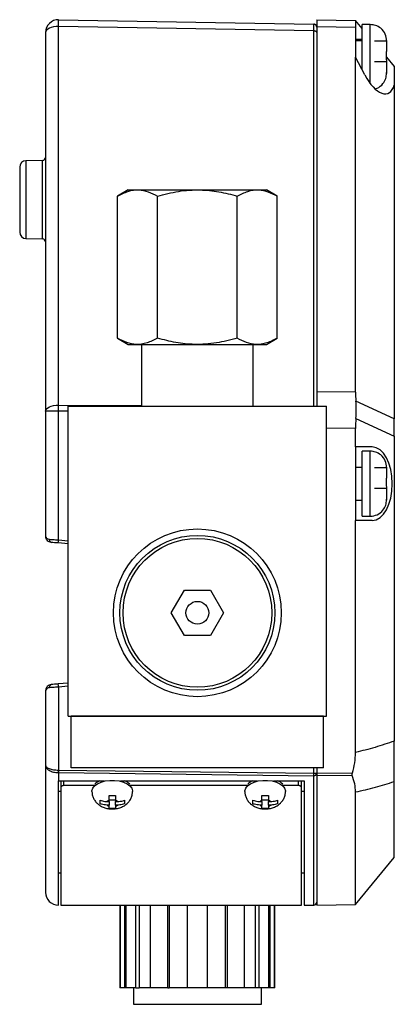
# Model space of a CAD drawing. Header units: inches. Extents: x 0.8 to 15.4, y -3.1 to 15.6.
# Tile 5 of 7: x 7.1 to 8.9, y 9.7 to 14.5. Entities that reach past the tile are written whole.
import ezdxf

# ---------------------------------------------------------------- set-up
doc = ezdxf.new("R2010")
doc.units = ezdxf.units.IN
doc.header["$MEASUREMENT"] = 0

msp = doc.modelspace()

# ---------------------------------------------------------------- linework, layer by layer
at = {"color": 7, "linetype": 'Continuous', "lineweight": 25}
for p, q in [((7.3169, 14.4776), (8.5521, 14.456)), ((7.3169, 12.6123), (7.3169, 14.4447)), ((8.5521, 14.4231), (7.3169, 14.4447)), ((8.5668, 14.4766), (8.7543, 14.4733)), ((8.5668, 14.4766), (8.5668, 14.4437)), ((8.7543, 14.4404), (8.5668, 14.4437)), ((8.5668, 14.4437), (8.5668, 12.676)), ((8.7543, 14.4733), (8.7543, 14.4404)), ((8.7863, 14.4355), (8.7543, 14.4733)), ((8.8257, 14.4541), (8.7863, 14.4541)), ((8.7863, 14.2348), (8.7863, 14.4541)), ((8.8257, 14.3112), (8.8257, 14.4541)), ((7.2538, 14.4156), (7.2538, 12.5832)), ((8.5521, 12.6069), (8.5521, 14.4231)), ((8.7543, 14.4404), (8.7543, 14.2961)), ((8.7543, 14.3829), (8.7863, 14.3829)), ((8.7863, 14.3756), (8.7543, 14.3756)), ((8.9044, 14.3732), (8.8453, 14.3732)), ((8.9044, 14.3768), (8.9044, 14.3757)), ((8.9044, 14.3743), (8.9044, 14.3768)), ((8.9044, 14.3732), (8.9044, 14.3707)), ((8.9044, 14.3707), (8.9044, 14.3238)), ((8.8257, 14.1678), (8.8257, 14.3112)), ((8.9044, 14.3235), (8.9044, 14.3232)), ((8.9044, 14.2843), (8.9044, 14.3235)), ((8.7543, 12.6751), (8.7543, 14.2961)), ((8.7991, 14.2103), (8.7543, 14.2961)), ((8.8453, 14.2752), (8.9044, 14.2752)), ((8.9043, 14.2959), (8.9418, 14.2516)), ((8.9044, 14.284), (8.9044, 14.2843)), ((8.9044, 14.2837), (8.9044, 14.2754)), ((8.9044, 14.2752), (8.9044, 14.2188)), ((8.9418, 14.2516), (8.9418, 14.1611)), ((8.9044, 14.22), (8.9044, 14.2225)), ((8.9044, 14.2175), (8.9044, 14.22)), ((8.9044, 14.2188), (8.9044, 14.2164)), ((8.9418, 14.1611), (8.9418, 12.546)), ((7.2391, 13.7963), (7.1592, 13.7949)), ((7.1592, 13.7949), (7.1592, 13.4182)), ((7.2391, 13.4168), (7.2391, 13.7963)), ((7.1288, 13.7639), (7.1288, 13.4492)), ((7.6543, 13.6538), (7.6023, 13.6238)), ((7.6543, 13.6538), (8.3232, 13.6538)), ((8.3752, 13.6238), (8.3232, 13.6538)), ((7.6023, 12.9358), (7.6023, 13.6238)), ((7.7955, 12.9358), (7.7955, 13.6238)), ((8.182, 12.9358), (8.182, 13.6238)), ((8.3752, 12.9358), (8.3752, 13.6238)), ((7.1592, 13.4182), (7.2391, 13.4168)), ((7.6023, 12.9358), (7.6543, 12.9058)), ((8.3232, 12.9058), (8.3752, 12.9358)), ((7.6543, 12.9058), (7.9888, 12.9058)), ((7.7188, 12.9058), (7.7188, 12.6066)), ((7.9888, 12.9058), (8.3232, 12.9058)), ((8.2588, 12.6066), (8.2588, 12.9058)), ((8.7543, 12.6751), (8.5668, 12.676)), ((8.5668, 12.676), (8.5668, 12.6056)), ((8.9418, 12.546), (8.756, 12.6312)), ((7.2538, 12.5832), (7.2538, 11.9783)), ((7.3169, 12.5832), (7.2538, 12.5832)), ((7.3169, 12.6123), (7.7188, 12.6106)), ((7.3169, 11.9596), (7.3169, 12.5832)), ((7.3638, 12.583), (7.3169, 12.5832)), ((7.3638, 11.1066), (7.3638, 12.6066)), ((7.3638, 12.6066), (8.6138, 12.6066)), ((8.2588, 12.6082), (8.5521, 12.6069)), ((8.6138, 11.1066), (8.6138, 12.6066)), ((8.756, 12.5471), (8.9418, 12.4618)), ((8.9418, 12.4618), (8.9418, 12.546)), ((8.7543, 12.499), (8.6138, 12.4996)), ((8.7543, 12.4096), (8.7543, 12.499)), ((8.9418, 12.4618), (8.9418, 10.986)), ((8.7543, 12.4096), (8.7543, 12.0536)), ((8.8352, 12.4096), (8.7543, 12.4096)), ((8.8257, 12.3891), (8.7863, 12.3891)), ((8.7863, 12.0741), (8.7863, 12.3891)), ((8.8257, 12.2462), (8.8257, 12.3891)), ((8.7863, 12.3106), (8.7543, 12.3106)), ((8.9044, 12.3082), (8.8453, 12.3082)), ((8.9044, 12.3118), (8.9044, 12.3107)), ((8.9044, 12.3093), (8.9044, 12.3118)), ((8.9044, 12.3082), (8.9044, 12.3057)), ((8.9044, 12.3057), (8.9044, 12.2588)), ((8.9044, 12.2585), (8.9044, 12.2582)), ((8.9044, 12.2193), (8.9044, 12.2585)), ((8.8257, 12.0741), (8.8257, 12.2462)), ((8.8453, 12.2102), (8.9044, 12.2102)), ((8.9044, 12.219), (8.9044, 12.2193)), ((8.9044, 12.2187), (8.9044, 12.2104)), ((8.9044, 12.2102), (8.9044, 12.1538)), ((8.9044, 12.155), (8.9044, 12.1575)), ((8.9044, 12.1525), (8.9044, 12.155)), ((8.9044, 12.1538), (8.9044, 12.1514)), ((8.7543, 12.1526), (8.7863, 12.1526)), ((8.7863, 12.0741), (8.8257, 12.0741)), ((8.7543, 10.931), (8.7543, 12.0536)), ((8.8352, 12.0536), (8.7543, 12.0536)), ((7.2538, 11.9783), (7.255, 11.9758)), ((7.3638, 11.9407), (7.3154, 11.9447)), ((7.3169, 11.9596), (7.3638, 11.9557)), ((7.8625, 11.6065), (7.9256, 11.7159)), ((7.9256, 11.7159), (8.0519, 11.716)), ((8.0519, 11.716), (8.115, 11.6066)), ((7.9256, 11.4972), (7.8625, 11.6065)), ((8.115, 11.6066), (8.0519, 11.4972)), ((8.0519, 11.4972), (7.9256, 11.4972)), ((7.3638, 11.2666), (7.3152, 11.2622)), ((7.3638, 11.2515), (7.3169, 11.2472)), ((7.2538, 11.2313), (7.2538, 10.8696)), ((7.2542, 11.2313), (7.2538, 11.2313)), ((7.3169, 11.2472), (7.3169, 10.8454)), ((7.3638, 11.1066), (8.6138, 11.1066)), ((8.5992, 11.1066), (7.3772, 11.1066)), ((7.3772, 10.8566), (7.3772, 11.1066)), ((8.5992, 10.8566), (8.5992, 11.1066)), ((7.3158, 10.8454), (7.3169, 10.8454)), ((7.3158, 10.8454), (7.3158, 10.8332)), ((7.3158, 10.8332), (7.3158, 10.7926)), ((7.3158, 10.8332), (7.3166, 10.8332)), ((7.3166, 10.8332), (8.5518, 10.8178)), ((7.3169, 10.8454), (8.5521, 10.83)), ((8.5992, 10.8566), (7.3772, 10.8566)), ((8.5521, 10.83), (8.5521, 10.8566)), ((8.5521, 10.83), (8.5668, 10.83)), ((8.5668, 10.8566), (8.5668, 10.8298)), ((8.5668, 10.8298), (8.7392, 10.8314)), ((8.7385, 10.8191), (8.5668, 10.8175)), ((7.3158, 10.1916), (7.3158, 10.7926)), ((7.3158, 10.7926), (7.5372, 10.7926)), ((7.3283, 10.7926), (7.328, 10.7914)), ((7.328, 10.7914), (7.328, 10.7619)), ((7.343, 10.7703), (7.343, 10.7926)), ((7.507, 10.7883), (7.507, 10.7926)), ((7.6164, 10.7926), (8.2773, 10.7926)), ((7.649, 10.7926), (7.649, 10.7869)), ((8.247, 10.7883), (8.247, 10.7926)), ((8.3564, 10.7926), (8.5048, 10.7926)), ((8.389, 10.7926), (8.389, 10.7869)), ((8.4775, 10.7703), (8.4775, 10.7926)), ((8.4925, 10.7914), (8.4922, 10.7926)), ((8.4925, 10.7619), (8.4925, 10.7914)), ((8.5048, 10.7926), (8.5048, 10.1916)), ((8.5518, 10.1916), (8.5518, 10.8178)), ((8.5668, 10.8175), (8.5668, 10.1916)), ((8.9418, 10.4216), (8.9418, 10.79)), ((7.3158, 10.7428), (7.328, 10.7428)), ((7.328, 10.7619), (7.328, 10.1916)), ((7.4923, 10.7703), (7.343, 10.7703)), ((7.4784, 10.7425), (7.4784, 10.7422)), ((8.2323, 10.7703), (7.6614, 10.7703)), ((7.6752, 10.7422), (7.6752, 10.7425)), ((8.2184, 10.7425), (8.2184, 10.7422)), ((8.4775, 10.7703), (8.4014, 10.7703)), ((8.4153, 10.7422), (8.4153, 10.7425)), ((8.4925, 10.1916), (8.4925, 10.7619)), ((8.4925, 10.7428), (8.5048, 10.7428)), ((8.7543, 10.1949), (8.7543, 10.7398)), ((7.5177, 10.6823), (7.5177, 10.6995)), ((7.5518, 10.693), (7.5611, 10.693)), ((7.5611, 10.6759), (7.5518, 10.6759)), ((7.5611, 10.723), (7.5926, 10.723)), ((7.5611, 10.7018), (7.5926, 10.7018)), ((7.5611, 10.693), (7.5611, 10.698)), ((7.5611, 10.693), (7.5611, 10.6759)), ((7.5611, 10.6708), (7.5611, 10.6759)), ((7.5926, 10.698), (7.5926, 10.693)), ((7.5926, 10.693), (7.6018, 10.693)), ((7.5926, 10.6759), (7.5926, 10.693)), ((7.6018, 10.6759), (7.5926, 10.6759)), ((7.5926, 10.6759), (7.5926, 10.6708)), ((7.6359, 10.6995), (7.6359, 10.6823)), ((8.2578, 10.6823), (8.2578, 10.6995)), ((8.2919, 10.693), (8.3011, 10.693)), ((8.3011, 10.6759), (8.2919, 10.6759)), ((8.3011, 10.723), (8.3326, 10.723)), ((8.3011, 10.7018), (8.3326, 10.7018)), ((8.3011, 10.693), (8.3011, 10.698)), ((8.3011, 10.693), (8.3011, 10.6759)), ((8.3011, 10.6708), (8.3011, 10.6759)), ((8.3326, 10.698), (8.3326, 10.693)), ((8.3326, 10.693), (8.3418, 10.693)), ((8.3326, 10.6759), (8.3326, 10.693)), ((8.3418, 10.6759), (8.3326, 10.6759)), ((8.3326, 10.6759), (8.3326, 10.6708)), ((8.3759, 10.6995), (8.3759, 10.6823)), ((7.5926, 10.6587), (7.5611, 10.6587)), ((8.3326, 10.6587), (8.3011, 10.6587)), ((8.7543, 10.1949), (8.9418, 10.4216)), ((7.3158, 10.3476), (7.328, 10.3476)), ((8.4925, 10.3476), (8.5048, 10.3476)), ((7.328, 10.1916), (8.4925, 10.1916)), ((7.6138, 10.1916), (7.6138, 9.7916)), ((7.617, 9.7916), (7.617, 10.1916)), ((7.6368, 10.1916), (7.6368, 9.7916)), ((7.6423, 10.1916), (7.6423, 9.7916)), ((7.6912, 9.7916), (7.6912, 10.1916)), ((7.7071, 10.1916), (7.7071, 9.7916)), ((7.7605, 10.1916), (7.7605, 9.7916)), ((7.8452, 9.7916), (7.8452, 10.1916)), ((7.8529, 10.1916), (7.8529, 9.7916)), ((7.9398, 10.1916), (7.9398, 9.7916)), ((8.0377, 9.7916), (8.0377, 10.1916)), ((8.1246, 9.7916), (8.1246, 10.1916)), ((8.1323, 10.1916), (8.1323, 9.7916)), ((8.217, 9.7916), (8.217, 10.1916)), ((8.2704, 9.7916), (8.2704, 10.1916)), ((8.2863, 10.1916), (8.2863, 9.7916)), ((8.3352, 9.7916), (8.3352, 10.1916)), ((8.3407, 9.7916), (8.3407, 10.1916)), ((8.3605, 10.1916), (8.3605, 9.7916)), ((8.3638, 9.7916), (8.3638, 10.1916)), ((8.5048, 10.1916), (8.5518, 10.1916)), ((8.5668, 10.1916), (8.7543, 10.1949)), ((7.617, 9.7916), (7.6138, 9.7916)), ((7.6368, 9.7916), (7.617, 9.7916)), ((7.6423, 9.7916), (7.6368, 9.7916)), ((7.6912, 9.7916), (7.6423, 9.7916)), ((7.6788, 9.7916), (7.6788, 9.7116)), ((7.6912, 9.7916), (7.7071, 9.7916)), ((7.7605, 9.7916), (7.7071, 9.7916)), ((7.8452, 9.7916), (7.7605, 9.7916)), ((7.8452, 9.7916), (7.8529, 9.7916)), ((7.9398, 9.7916), (7.8529, 9.7916)), ((8.0377, 9.7916), (7.9398, 9.7916)), ((8.1246, 9.7916), (8.0377, 9.7916)), ((8.1323, 9.7916), (8.1246, 9.7916)), ((8.217, 9.7916), (8.1323, 9.7916)), ((8.2704, 9.7916), (8.217, 9.7916)), ((8.2863, 9.7916), (8.2704, 9.7916)), ((8.3352, 9.7916), (8.2863, 9.7916)), ((8.2988, 9.7116), (8.2988, 9.7916)), ((8.3407, 9.7916), (8.3352, 9.7916)), ((8.3605, 9.7916), (8.3407, 9.7916)), ((8.3638, 9.7916), (8.3605, 9.7916)), ((7.6788, 9.7116), (8.2988, 9.7116))]:
    msp.add_line(p, q, dxfattribs=at)
at = {"color": 7, "linetype": 'Continuous', "lineweight": 25, "flags": 128}
for points in [[(7.3169, 14.4447), (7.3046, 14.4442), (7.2928, 14.4426), (7.2819, 14.44), (7.2723, 14.4364), (7.2645, 14.4319), (7.2586, 14.4269), (7.255, 14.4213), (7.2538, 14.4156)], [(8.5668, 14.4161), (8.5665, 14.4175), (8.5657, 14.4188), (8.5643, 14.42), (8.5625, 14.421), (8.5603, 14.4219), (8.5577, 14.4226), (8.5549, 14.423), (8.5521, 14.4231)], [(7.2538, 12.5832), (7.255, 12.589), (7.2586, 12.5945), (7.2645, 12.5995), (7.2723, 12.604), (7.2819, 12.6076), (7.2928, 12.6103), (7.3046, 12.6119), (7.3169, 12.6123)], [(8.5521, 12.6069), (8.5549, 12.6068), (8.5566, 12.6066)], [(7.4784, 10.7422), (7.4785, 10.7453), (7.4825, 10.7576), (7.4916, 10.769), (7.5052, 10.779), (7.5227, 10.787), (7.5431, 10.7926), (7.5654, 10.7955), (7.5882, 10.7955), (7.6105, 10.7926), (7.6309, 10.787), (7.6484, 10.779), (7.662, 10.769), (7.6711, 10.7576), (7.6751, 10.7453), (7.6752, 10.7421)], [(8.2184, 10.7422), (8.2186, 10.7453), (8.2225, 10.7576), (8.2316, 10.769), (8.2452, 10.779), (8.2628, 10.787), (8.2832, 10.7926), (8.3054, 10.7955), (8.3283, 10.7955), (8.3505, 10.7926), (8.3709, 10.787), (8.3884, 10.779), (8.4021, 10.769), (8.4111, 10.7576), (8.4151, 10.7453), (8.4153, 10.7421)]]:
    msp.add_lwpolyline(points, dxfattribs=at)
at = {"color": 7, "linetype": 'Continuous', "lineweight": 25}
for radius in [0.406, 0.375, 0.36, 0.0552]:
    msp.add_circle((7.9888, 11.6066), radius, dxfattribs=at)
for centre, radius, start, end in [((7.3158, 14.4156), 0.062, 89, 180), ((6.7092, 14.4611), 0.6079, 358.45, 1.55), ((8.5518, 14.441), 0.015, 58.9734, 89), ((8.5518, 14.441), 0.015, 0, 40.7104), ((7.1598, 13.7639), 0.031, 91, 180), ((7.2388, 13.8113), 0.015, 271, 0), ((7.1598, 13.4492), 0.031, 180, 269), ((7.2388, 13.4018), 0.015, 0, 89), ((4.1303, 12.5978), 3.1866, 359.7384, 0.2616), ((7.2859, 11.9599), 0.013, 169.092, 253.4335), ((7.1011, 11.9737), 0.2163, 352.2717, 356.253), ((7.2857, 11.2467), 0.013, 106.8602, 191.0718), ((7.101, 11.2311), 0.2165, 4.2624, 8.2404), ((6.7574, 10.8513), 0.5595, 358.145, 359.3928), ((8.553, 10.8316), 0.0138, 264.8199, 353.6524), ((7.5488, 10.7132), 0.0859, 112.473, 131.2131), ((7.6048, 10.7132), 0.0859, 48.7869, 67.527), ((8.2888, 10.7132), 0.0859, 112.473, 131.2131), ((8.3449, 10.7132), 0.0859, 48.7869, 67.527), ((7.5696, 10.6713), 0.0281, 107.7952, 129.3537), ((7.5696, 10.6976), 0.0281, 230.6463, 252.2048), ((7.584, 10.6713), 0.0281, 50.6463, 72.2048), ((7.584, 10.6976), 0.0281, 287.7952, 309.3537), ((8.3097, 10.6713), 0.0281, 107.7952, 129.3537), ((8.3097, 10.6976), 0.0281, 230.6463, 252.2048), ((8.324, 10.6713), 0.0281, 50.6463, 72.2048), ((8.324, 10.6976), 0.0281, 287.7952, 309.3537), ((7.3158, 10.2536), 0.062, 180, 270), ((8.5518, 10.2066), 0.015, 270, 0)]:
    msp.add_arc(centre, radius, start, end, dxfattribs=at)
for centre, major_axis, ratio, start_param, end_param in [((8.8518, 14.2966), (-0.0572, 0.1762), 0.44333, 1.934043, 3.704297), ((8.9602, 12.4981), (-0.1225, 0.3714), 0.445651, 0.933753, 1.062311), ((8.5293, 12.5), (0.0821, 0.3718), 0.572894, 4.964237, 5.196064), ((8.9602, 12.4981), (-0.0007, 0.375), 0.549112, 1.438705, 1.567264), ((8.8352, 12.2316), (0, 0.178), 0.543826, 3.141593, 6.283185)]:
    msp.add_ellipse(centre, major_axis=major_axis, ratio=ratio, start_param=start_param, end_param=end_param, dxfattribs=at)
for points, knots in [([(8.5521, 14.4231), (8.5521, 14.4279), (8.5521, 14.4373), (8.5521, 14.4478), (8.5521, 14.4547), (8.5521, 14.4556), (8.5521, 14.456)], [0, 0, 0, 0, 0.250002, 0.5, 0.749998, 1, 1, 1, 1]), ([(8.5658, 14.4465), (8.5651, 14.4479), (8.5637, 14.4506), (8.5603, 14.4535), (8.5563, 14.4553), (8.5534, 14.4554), (8.5521, 14.4554)], [0, 0, 0, 0, 0.251693, 0.50883, 0.761145, 1, 1, 1, 1]), ([(8.9044, 14.3742), (8.9031, 14.3855), (8.9005, 14.4089), (8.8793, 14.4357), (8.8526, 14.4514), (8.8344, 14.4532), (8.8257, 14.4541)], [0, 0, 0, 0, 0.269511, 0.561736, 0.789422, 1, 1, 1, 1]), ([(8.8466, 14.1437), (8.8506, 14.1443), (8.8666, 14.147), (8.8868, 14.1655), (8.9022, 14.192), (8.9037, 14.2102), (8.9044, 14.219)], [0, 0, 0, 0, 0.117959, 0.471754, 0.746499, 1, 1, 1, 1]), ([(7.6023, 13.6238), (7.6191, 13.6325), (7.653, 13.6499), (7.7032, 13.6563), (7.7513, 13.6469), (7.7807, 13.6316), (7.7955, 13.6238)], [0, 0, 0, 0, 0.264613, 0.534965, 0.765353, 1, 1, 1, 1]), ([(7.7955, 13.6238), (7.8291, 13.6325), (7.8969, 13.6499), (7.9974, 13.6563), (8.0934, 13.6469), (8.1523, 13.6316), (8.182, 13.6238)], [0, 0, 0, 0, 0.2646132, 0.5349653, 0.7653525, 1, 1, 1, 1]), ([(8.182, 13.6238), (8.1987, 13.6325), (8.2326, 13.6499), (8.2829, 13.6563), (8.3309, 13.6469), (8.3603, 13.6316), (8.3752, 13.6238)], [0, 0, 0, 0, 0.264613, 0.534965, 0.765353, 1, 1, 1, 1]), ([(7.7955, 12.9358), (7.7788, 12.9272), (7.7449, 12.9097), (7.6946, 12.9033), (7.6466, 12.9127), (7.6172, 12.9281), (7.6023, 12.9358)], [0, 0, 0, 0, 0.264613, 0.534965, 0.765352, 1, 1, 1, 1]), ([(8.182, 12.9358), (8.1484, 12.9272), (8.0806, 12.9097), (7.9802, 12.9033), (7.8841, 12.9127), (7.8252, 12.9281), (7.7955, 12.9358)], [0, 0, 0, 0, 0.264613, 0.534965, 0.765352, 1, 1, 1, 1]), ([(8.3752, 12.9358), (8.3584, 12.9272), (8.3245, 12.9097), (8.2743, 12.9033), (8.2262, 12.9127), (8.1968, 12.9281), (8.182, 12.9358)], [0, 0, 0, 0, 0.264613, 0.534965, 0.765352, 1, 1, 1, 1]), ([(8.9044, 12.3092), (8.9031, 12.3205), (8.9005, 12.3439), (8.8793, 12.3707), (8.8526, 12.3864), (8.8344, 12.3882), (8.8257, 12.3891)], [0, 0, 0, 0, 0.269511, 0.561736, 0.789422, 1, 1, 1, 1]), ([(8.8257, 12.0741), (8.8369, 12.0755), (8.8604, 12.0785), (8.8869, 12.1002), (8.9022, 12.1271), (8.9037, 12.1452), (8.9044, 12.154)], [0, 0, 0, 0, 0.270671, 0.563212, 0.790389, 1, 1, 1, 1]), ([(7.2822, 11.9474), (7.2783, 11.9482), (7.27, 11.9499), (7.2614, 11.9572), (7.2558, 11.9655), (7.2551, 11.9712), (7.2547, 11.974)], [0, 0, 0, 0, 0.26095, 0.555949, 0.787874, 1, 1, 1, 1]), ([(7.255, 11.9758), (7.2557, 11.9731), (7.2569, 11.9685), (7.2644, 11.9638), (7.2704, 11.9628), (7.2732, 11.9624)], [0, 0, 0, 0, 0.430414, 0.740941, 1, 1, 1, 1]), ([(7.2732, 11.9624), (7.2784, 11.962), (7.2871, 11.9615), (7.3025, 11.9605), (7.3119, 11.9599), (7.3169, 11.9596)], [0, 0, 0, 0, 0.415301, 0.686676, 1, 1, 1, 1]), ([(7.3154, 11.9447), (7.3092, 11.9452), (7.2969, 11.9462), (7.2871, 11.947), (7.2822, 11.9474)], [0, 0, 0, 0, 0.500218, 1, 1, 1, 1]), ([(7.2819, 11.2591), (7.2783, 11.2584), (7.2706, 11.2568), (7.2623, 11.2502), (7.256, 11.2416), (7.2547, 11.235), (7.2539, 11.2313)], [0, 0, 0, 0, 0.236034, 0.50014, 0.71731, 1, 1, 1, 1]), ([(7.3152, 11.2622), (7.309, 11.2616), (7.2967, 11.2605), (7.2869, 11.2596), (7.2819, 11.2591)], [0, 0, 0, 0, 0.500271, 1, 1, 1, 1]), ([(7.273, 11.2442), (7.2706, 11.2438), (7.2654, 11.243), (7.2578, 11.2388), (7.2556, 11.2342), (7.2542, 11.2313)], [0, 0, 0, 0, 0.230807, 0.500219, 1, 1, 1, 1]), ([(7.3169, 11.2472), (7.3118, 11.2469), (7.3024, 11.2462), (7.287, 11.2452), (7.2782, 11.2445), (7.273, 11.2442)], [0, 0, 0, 0, 0.313302, 0.584672, 1, 1, 1, 1]), ([(8.9418, 10.986), (8.9107, 10.9752), (8.8485, 10.9536), (8.7858, 10.9386), (8.7543, 10.931)], [0, 0, 0, 0, 0.498571, 1, 1, 1, 1]), ([(8.9418, 10.79), (8.9418, 10.8), (8.9418, 10.8202), (8.9418, 10.8552), (8.9418, 10.8893), (8.9418, 10.9188), (8.9418, 10.9514), (8.9418, 10.9743), (8.9418, 10.986)], [0, 0, 0, 0, 0.2331563, 0.4740972, 0.6006851, 0.7303923, 0.862682, 1, 1, 1, 1]), ([(8.7392, 10.8314), (8.7436, 10.8475), (8.7523, 10.8802), (8.7536, 10.9139), (8.7543, 10.931)], [0, 0, 0, 0, 0.494539, 1, 1, 1, 1]), ([(7.2538, 10.8696), (7.2538, 10.8294), (7.2538, 10.7489), (7.2538, 10.642), (7.2538, 10.5458), (7.2538, 10.4618), (7.2538, 10.3909), (7.2538, 10.334), (7.2538, 10.2913), (7.2538, 10.2647), (7.2538, 10.2527), (7.2538, 10.2547), (7.2538, 10.2552)], [0, 0, 0, 0, 0.103868, 0.207732, 0.314353, 0.420984, 0.529528, 0.638081, 0.747613, 0.857154, 0.966686, 1, 1, 1, 1]), ([(7.2538, 10.8696), (7.2547, 10.865), (7.2564, 10.8557), (7.268, 10.8456), (7.2807, 10.8393), (7.2919, 10.8358), (7.3037, 10.8336), (7.3118, 10.8333), (7.3158, 10.8332)], [0, 0, 0, 0, 0.250398, 0.499638, 0.631936, 0.759054, 0.881535, 1, 1, 1, 1]), ([(7.2538, 10.8696), (7.2547, 10.8665), (7.2564, 10.8604), (7.268, 10.8536), (7.2807, 10.8494), (7.2919, 10.8471), (7.3037, 10.8457), (7.3118, 10.8455), (7.3158, 10.8454)], [0, 0, 0, 0, 0.250398, 0.499638, 0.632119, 0.759294, 0.881716, 1, 1, 1, 1]), ([(8.5518, 10.8178), (8.5518, 10.819), (8.5519, 10.821), (8.552, 10.8254), (8.552, 10.8284), (8.5521, 10.83)], [0, 0, 0, 0, 0.36976, 0.652624, 1, 1, 1, 1]), ([(8.5668, 10.8298), (8.5668, 10.8285), (8.5668, 10.8256), (8.5668, 10.8211), (8.5668, 10.8188), (8.5668, 10.8175)], [0, 0, 0, 0, 0.26493, 0.617853, 1, 1, 1, 1]), ([(8.7385, 10.8191), (8.7382, 10.8199), (8.7378, 10.8215), (8.7378, 10.8249), (8.7384, 10.8283), (8.739, 10.8305), (8.7392, 10.8314)], [0, 0, 0, 0, 0.261471, 0.523149, 0.823105, 1, 1, 1, 1]), ([(8.7543, 10.7398), (8.7535, 10.7528), (8.752, 10.7789), (8.743, 10.8056), (8.7385, 10.8191)], [0, 0, 0, 0, 0.4969912, 1, 1, 1, 1]), ([(8.5668, 10.8139), (8.5668, 10.779), (8.5668, 10.7036), (8.5668, 10.601), (8.5668, 10.504), (8.5668, 10.4192), (8.5668, 10.3476), (8.5668, 10.2898), (8.5668, 10.2463), (8.5668, 10.2188), (8.5668, 10.2061), (8.5668, 10.2079), (8.5668, 10.2083)], [0, 0, 0, 0, 0.090553, 0.195272, 0.302729, 0.410197, 0.519563, 0.628939, 0.739286, 0.849642, 0.959988, 1, 1, 1, 1]), ([(8.7543, 10.7398), (8.7863, 10.7467), (8.8491, 10.7601), (8.9113, 10.7802), (8.9418, 10.79)], [0, 0, 0, 0, 0.509243, 1, 1, 1, 1]), ([(7.343, 10.7703), (7.3414, 10.7702), (7.338, 10.77), (7.3335, 10.7686), (7.3301, 10.7664), (7.3283, 10.7641), (7.3281, 10.7626), (7.328, 10.7619)], [0, 0, 0, 0, 0.214693, 0.429387, 0.64408, 0.858773, 1, 1, 1, 1]), ([(7.4787, 10.7422), (7.4789, 10.7367), (7.4793, 10.7252), (7.4853, 10.7087), (7.4944, 10.6937), (7.5063, 10.6812), (7.5205, 10.6711), (7.537, 10.6635), (7.5561, 10.6583), (7.5697, 10.6576), (7.5768, 10.6572)], [0, 0, 0, 0, 0.1135462, 0.2388229, 0.3585986, 0.4763458, 0.5957695, 0.7210847, 0.8557543, 1, 1, 1, 1]), ([(7.5768, 10.6572), (7.5814, 10.6574), (7.5937, 10.6578), (7.6123, 10.6619), (7.6313, 10.6699), (7.647, 10.6808), (7.6598, 10.6943), (7.669, 10.7101), (7.6744, 10.7263), (7.6747, 10.7371), (7.6749, 10.7419)], [0, 0, 0, 0, 0.094505, 0.250701, 0.390677, 0.522307, 0.649427, 0.775109, 0.90061, 1, 1, 1, 1]), ([(8.2187, 10.7422), (8.2189, 10.7367), (8.2194, 10.7252), (8.2253, 10.7087), (8.2344, 10.6937), (8.2463, 10.6812), (8.2605, 10.6711), (8.2771, 10.6635), (8.2961, 10.6583), (8.3098, 10.6576), (8.3168, 10.6572)], [0, 0, 0, 0, 0.113546, 0.238823, 0.358599, 0.476346, 0.59577, 0.721085, 0.855754, 1, 1, 1, 1]), ([(8.3168, 10.6572), (8.3215, 10.6574), (8.3337, 10.6578), (8.3524, 10.6619), (8.3713, 10.6699), (8.3871, 10.6808), (8.3998, 10.6943), (8.409, 10.7101), (8.4145, 10.7263), (8.4148, 10.7371), (8.4149, 10.7419)], [0, 0, 0, 0, 0.094505, 0.250701, 0.390677, 0.522307, 0.649427, 0.775109, 0.90061, 1, 1, 1, 1]), ([(8.4925, 10.7619), (8.4924, 10.7629), (8.492, 10.7647), (8.4895, 10.7672), (8.4856, 10.7691), (8.4814, 10.7701), (8.4786, 10.7702), (8.4775, 10.7703)], [0, 0, 0, 0, 0.214693, 0.429387, 0.644079, 0.858772, 1, 1, 1, 1]), ([(7.5177, 10.6995), (7.5253, 10.697), (7.5364, 10.6934), (7.5481, 10.6931), (7.5518, 10.693)], [0, 0, 0, 0, 0.684518, 1, 1, 1, 1]), ([(7.5518, 10.6759), (7.5425, 10.6765), (7.5306, 10.6773), (7.52, 10.6814), (7.5177, 10.6823)], [0, 0, 0, 0, 0.790225, 1, 1, 1, 1]), ([(7.5611, 10.698), (7.5611, 10.7038), (7.5611, 10.711), (7.5611, 10.721), (7.5611, 10.723)], [0, 0, 0, 0, 0.7902248, 1, 1, 1, 1]), ([(7.5926, 10.723), (7.5926, 10.7165), (7.5926, 10.7068), (7.5926, 10.7002), (7.5926, 10.698)], [0, 0, 0, 0, 0.684518, 1, 1, 1, 1]), ([(7.6018, 10.693), (7.6111, 10.6936), (7.623, 10.6944), (7.6336, 10.6986), (7.6359, 10.6995)], [0, 0, 0, 0, 0.7902248, 1, 1, 1, 1]), ([(7.6359, 10.6823), (7.6283, 10.6798), (7.6173, 10.6762), (7.6055, 10.676), (7.6018, 10.6759)], [0, 0, 0, 0, 0.684518, 1, 1, 1, 1]), ([(8.2578, 10.6995), (8.2653, 10.697), (8.2764, 10.6934), (8.2881, 10.6931), (8.2919, 10.693)], [0, 0, 0, 0, 0.684518, 1, 1, 1, 1]), ([(8.2919, 10.6759), (8.2825, 10.6765), (8.2707, 10.6773), (8.26, 10.6814), (8.2578, 10.6823)], [0, 0, 0, 0, 0.790225, 1, 1, 1, 1]), ([(8.3011, 10.698), (8.3011, 10.7038), (8.3011, 10.711), (8.3011, 10.721), (8.3011, 10.723)], [0, 0, 0, 0, 0.790225, 1, 1, 1, 1]), ([(8.3326, 10.723), (8.3326, 10.7165), (8.3326, 10.7068), (8.3326, 10.7002), (8.3326, 10.698)], [0, 0, 0, 0, 0.684518, 1, 1, 1, 1]), ([(8.3418, 10.693), (8.3512, 10.6936), (8.363, 10.6944), (8.3737, 10.6986), (8.3759, 10.6995)], [0, 0, 0, 0, 0.790225, 1, 1, 1, 1]), ([(8.3759, 10.6823), (8.3683, 10.6798), (8.3573, 10.6762), (8.3455, 10.676), (8.3418, 10.6759)], [0, 0, 0, 0, 0.684518, 1, 1, 1, 1]), ([(7.5611, 10.6587), (7.5611, 10.6604), (7.5611, 10.6628), (7.5611, 10.6689), (7.5611, 10.6708)], [0, 0, 0, 0, 0.684518, 1, 1, 1, 1]), ([(7.5926, 10.6708), (7.5926, 10.6664), (7.5926, 10.6607), (7.5926, 10.6591), (7.5926, 10.6587)], [0, 0, 0, 0, 0.790225, 1, 1, 1, 1]), ([(8.3011, 10.6587), (8.3011, 10.6604), (8.3011, 10.6628), (8.3011, 10.6689), (8.3011, 10.6708)], [0, 0, 0, 0, 0.684518, 1, 1, 1, 1]), ([(8.3326, 10.6708), (8.3326, 10.6664), (8.3326, 10.6607), (8.3326, 10.6591), (8.3326, 10.6587)], [0, 0, 0, 0, 0.790225, 1, 1, 1, 1])]:
    msp.add_open_spline(points, degree=3, knots=knots, dxfattribs=at)

doc.saveas('drawing.dxf')
